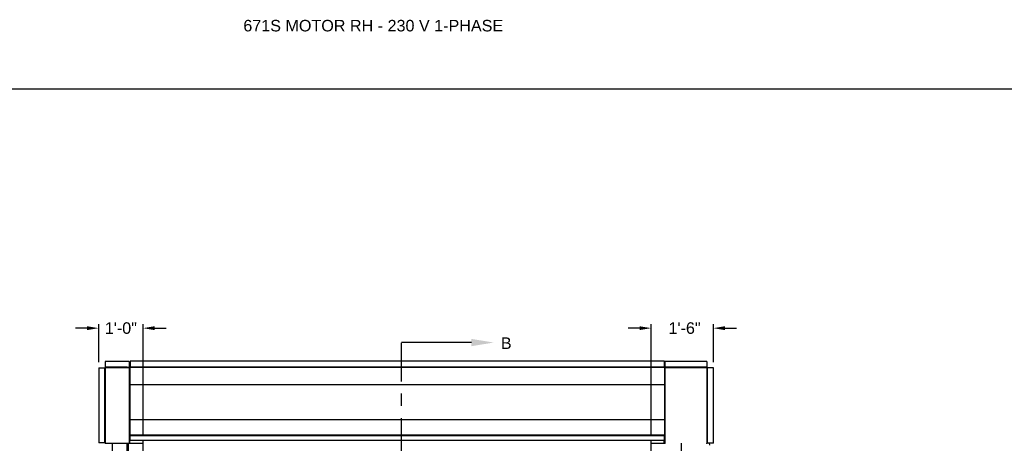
# Model space of a CAD drawing. Header units: inches. Extents: x 170 to 312, y 215 to 248.
# Tile 174 of 256: x 200.76 to 208.75, y 244.3 to 247.74. Entities that reach past the tile are written whole.
import ezdxf
from ezdxf import colors
from ezdxf.entities.mleader import LeaderData, LeaderLine
from ezdxf.math import Vec2, Vec3

# ---------------------------------------------------------------- set-up
doc = ezdxf.new("R2010")
doc.units = ezdxf.units.IN
doc.header["$LTSCALE"] = 0.25
doc.header["$MEASUREMENT"] = 0
doc.linetypes.add('CENTER', pattern=[2, 1.25, -0.25, 0.25, -0.25])
for name, color, linetype in [('ANNOTATIONS', 1, 'Continuous'), ('MOTOR RH', 7, 'Continuous'), ('SECTION CUTS', 6, 'CENTER')]:
    doc.layers.add(name, color=color, linetype=linetype)
doc.styles.add('ARIAL', font='arial.ttf', dxfattribs={"height": 0.09375})
doc.styles.get("Standard").update_dxf_attribs({"font": 'romans.shx'})
doc.dimstyles.new('STANDARD$0', dxfattribs={"dimtxt": 0.09375, "dimasz": 0.09375, "dimexe": 0.03125, "dimexo": 0.046875, "dimgap": 0.09, "dimtad": 0, "dimtih": 1, "dimtoh": 1, "dimdec": 4, "dimzin": 0, "dimdsep": 46, "dimtxsty": 'ARIAL', "dimcen": 0.09, "dimadec": 0, "dimazin": 0, "dimtfac": 1, "dimtdec": 4, "dimtofl": 0, "dimtmove": 0, "dimatfit": 1, "dimfxl": 1, "dimtolj": 1, "dimtzin": 0, "dimarcsym": 0})

# ---------------------------------------------------------------- blocks, each defined once
blk = doc.blocks.new('*D28')
at = {"layer": 'ANNOTATIONS', "color": 0, "lineweight": -2, "transparency": 16777216}
for p, q in [((205.8845, 244.3719), (205.8845, 245.2668)), ((206.3904, 244.959), (206.3904, 245.2668)), ((205.7907, 245.2356), (205.697, 245.2356)), ((206.4842, 245.2356), (206.5779, 245.2356))]:
    blk.add_line(p, q, dxfattribs=at)
at = {"layer": 'ANNOTATIONS', "color": 0, "transparency": 16777216}
for points in [[(205.7907, 245.2512), (205.7907, 245.2199), (205.8845, 245.2356)], [(206.4842, 245.2512), (206.4842, 245.2199), (206.3904, 245.2356)]]:
    blk.add_solid(points, dxfattribs=at)
at = {"layer": 'defpoints', "color": 0, "transparency": 16777216}
for p in [(206.3904, 245.2356), (206.3904, 244.9122), (205.8845, 244.325)]:
    blk.add_point(p, dxfattribs=at)
at = {"layer": 'ANNOTATIONS', "color": 0, "transparency": 16777216, "insert": (206.1562, 245.2356), "char_height": 0.09375, "attachment_point": 5, "style": 'ARIAL'}
blk.add_mtext('\\A1;1\'-6"', dxfattribs=at)
blk = doc.blocks.new('*D29')
at = {"layer": 'ANNOTATIONS', "color": 0, "lineweight": -2, "transparency": 16777216}
for p, q in [((201.3978, 244.9594), (201.3978, 245.2668)), ((201.758, 244.3719), (201.758, 245.2668)), ((201.304, 245.2356), (201.2103, 245.2356)), ((201.8517, 245.2356), (201.9455, 245.2356))]:
    blk.add_line(p, q, dxfattribs=at)
at = {"layer": 'ANNOTATIONS', "color": 0, "transparency": 16777216}
for points in [[(201.304, 245.2512), (201.304, 245.2199), (201.3978, 245.2356)], [(201.8517, 245.2512), (201.8517, 245.2199), (201.758, 245.2356)]]:
    blk.add_solid(points, dxfattribs=at)
at = {"layer": 'defpoints', "color": 0, "transparency": 16777216}
for p in [(201.758, 245.2356), (201.3978, 244.9125), (201.758, 244.325)]:
    blk.add_point(p, dxfattribs=at)
at = {"layer": 'ANNOTATIONS', "color": 0, "transparency": 16777216, "insert": (201.5779, 245.2356), "char_height": 0.09375, "attachment_point": 5, "style": 'ARIAL'}
blk.add_mtext('\\A1;1\'-0"', dxfattribs=at)

msp = doc.modelspace()

# ---------------------------------------------------------------- linework, layer by layer
at = {"layer": 'defpoints'}
msp.add_lwpolyline([(213.72204, 234.44685), (194.25216, 234.44685), (194.25216, 247.18196), (213.72204, 247.18196)], close=True, dxfattribs=at)
at = {"layer": 'MOTOR RH'}
for p, q in [((201.45105, 244.96582), (201.45105, 244.30293)), ((201.64502, 244.96582), (201.64502, 244.91812)), ((201.65351, 244.96661), (201.65351, 244.91812)), ((205.99315, 244.91812), (205.99315, 244.96661)), ((205.99741, 244.91812), (205.99741, 244.96582)), ((206.33674, 244.96582), (206.33674, 244.3017)), ((201.39777, 244.91253), (201.45105, 244.91253)), ((201.44572, 244.91253), (201.44572, 244.30293)), ((201.44892, 244.30293), (201.44892, 244.91253)), ((201.63008, 244.91787), (201.45105, 244.91787)), ((201.45105, 244.91466), (201.64502, 244.91466)), ((201.63008, 244.91466), (201.63008, 244.91812)), ((201.63008, 244.91812), (201.65351, 244.91812)), ((201.6386, 244.91466), (201.6386, 244.91812)), ((201.64502, 244.91466), (201.64502, 244.3)), ((201.64502, 244.91386), (201.65351, 244.91386)), ((205.99315, 244.91865), (201.65351, 244.91865)), ((205.99315, 244.91519), (201.65351, 244.91519)), ((201.65351, 244.32505), (201.65351, 244.91519)), ((206.01235, 244.91812), (205.99315, 244.91812)), ((205.99315, 244.91519), (205.99315, 244.32505)), ((205.99315, 244.91386), (205.99741, 244.91386)), ((205.99741, 244.29919), (205.99741, 244.91466)), ((205.99741, 244.91466), (206.33674, 244.91466)), ((206.00383, 244.91466), (206.00383, 244.91812)), ((206.01235, 244.91466), (206.01235, 244.91812)), ((206.33674, 244.91787), (206.01235, 244.91787)), ((206.33845, 244.91215), (206.33845, 244.3017)), ((206.33925, 244.91215), (206.33925, 244.3017)), ((206.39041, 244.91215), (206.33925, 244.91215)), ((206.34246, 244.3017), (206.34246, 244.91215)), ((205.99315, 244.7758), (201.65351, 244.7758)), ((205.99315, 244.48955), (201.65351, 244.48955)), ((201.64502, 244.3685), (201.65351, 244.3685)), ((201.64843, 244.31279), (201.64843, 244.35542)), ((201.64843, 244.34775), (201.65139, 244.34775)), ((201.64843, 244.33604), (201.65139, 244.33604)), ((201.64843, 244.32239), (201.65139, 244.32239)), ((201.64843, 244.32045), (201.65139, 244.32045)), ((201.65139, 244.3), (201.65139, 244.3685)), ((201.65351, 244.3664), (201.65139, 244.3664)), ((205.99315, 244.36687), (201.65351, 244.36687)), ((201.75797, 240.10529), (201.75797, 244.32505)), ((205.88446, 240.10529), (205.88446, 244.32505)), ((205.99104, 244.3), (205.99104, 244.32505)), ((205.994, 244.31946), (205.99104, 244.31946)), ((205.99315, 244.3685), (205.99741, 244.3685)), ((205.994, 244.34874), (205.99315, 244.34874)), ((205.994, 244.3431), (205.99315, 244.3431)), ((205.994, 244.32846), (205.99315, 244.32846)), ((205.994, 244.31279), (205.994, 244.35542)), ((201.45104, 244.30293), (201.39777, 244.30293)), ((201.45186, 244.3), (201.75797, 244.3)), ((201.51072, 240.10529), (201.51072, 244.3)), ((201.63008, 240.38253), (201.63008, 244.3)), ((201.6386, 240.38253), (201.6386, 244.3)), ((205.88446, 244.3), (205.99741, 244.3)), ((206.13171, 240.10529), (206.13171, 244.3)), ((206.33616, 244.3), (206.33674, 244.3)), ((206.33674, 244.29919), (206.33674, 244.3)), ((206.39041, 244.3017), (206.33845, 244.3017)), ((206.35637, 244.3017), (206.35915, 244.2859))]:
    msp.add_line(p, q, dxfattribs=at)
for centre, radius, start, end in [((201.45105, 244.91253), 0.00213, 90, 180), ((201.45105, 244.91253), 0.00133, 90, 180), ((206.33674, 244.91215), 0.00251, 0, 90), ((206.33674, 244.91215), 0.00171, 0, 90)]:
    msp.add_arc(centre, radius, start, end, dxfattribs=at)
for points in [[(201.64502, 244.96582), (201.45105, 244.96582)], [(205.99315, 244.96661), (201.65351, 244.96661)], [(206.33674, 244.96582), (205.99741, 244.96582)], [(201.39777, 244.91253), (201.39777, 244.30293)], [(206.39041, 244.3017), (206.39041, 244.91215)], [(201.64843, 244.35542), (201.64502, 244.35542)], [(201.64502, 244.31279), (201.64843, 244.31279)], [(205.99315, 244.35929), (201.65351, 244.35929)], [(201.65351, 244.32505), (205.99315, 244.32505)], [(205.99741, 244.35542), (205.994, 244.35542)], [(205.994, 244.31279), (205.99741, 244.31279)]]:
    msp.add_open_spline(points, degree=1, dxfattribs=at)
for points, knots in [([(201.44892, 244.30293), (201.44896, 244.30258), (201.44903, 244.30187), (201.44961, 244.30095), (201.45045, 244.30029), (201.45126, 244.30002), (201.45173, 244.3), (201.45186, 244.3)], [0, 0, 0, 0, 0.2297562, 0.4595704, 0.6893926, 0.919238, 1, 1, 1, 1]), ([(201.45281, 244.3), (201.45267, 244.30004), (201.4524, 244.30011), (201.452, 244.30069), (201.4516, 244.30153), (201.45128, 244.30233), (201.4511, 244.30281), (201.45105, 244.30293)], [0, 0, 0, 0, 0.2297497, 0.4595675, 0.6893808, 0.9192412, 1, 1, 1, 1]), ([(206.33674, 244.3017), (206.33666, 244.30144), (206.33649, 244.30088), (206.33623, 244.30012), (206.33596, 244.29952), (206.33573, 244.29923), (206.33559, 244.2992), (206.33554, 244.29919)], [0, 0, 0, 0, 0.1999167, 0.4244167, 0.6489701, 0.8734859, 1, 1, 1, 1]), ([(206.33674, 244.3), (206.33695, 244.30002), (206.33737, 244.30007), (206.33792, 244.30042), (206.3383, 244.30093), (206.33844, 244.30139), (206.33845, 244.30165), (206.33845, 244.3017)], [0, 0, 0, 0, 0.2355208, 0.4711798, 0.7067886, 0.9424267, 1, 1, 1, 1]), ([(206.33674, 244.29919), (206.337, 244.29922), (206.33756, 244.29927), (206.33833, 244.29969), (206.33892, 244.30036), (206.33921, 244.30108), (206.33924, 244.30154), (206.33925, 244.3017)], [0, 0, 0, 0, 0.1999541, 0.424458, 0.6490042, 0.8735548, 1, 1, 1, 1])]:
    msp.add_open_spline(points, degree=3, knots=knots, dxfattribs=at)
at = {"layer": 'SECTION CUTS'}
msp.add_line((203.85609, 239.90334), (203.85609, 245.11861), dxfattribs=at)

# ---------------------------------------------------------------- texts
at = {"layer": 'ANNOTATIONS', "insert": (202.57261, 247.74099), "char_height": 0.09375, "width": 4.6220629, "attachment_point": 1, "line_spacing_factor": 0.86134, "style": 'ARIAL'}
msp.add_mtext('671S MOTOR RH - 230 V 1-PHASE', dxfattribs=at)
at = {"layer": 'SECTION CUTS', "style": 'ARIAL'}
msp.add_text('B', height=0.09375, dxfattribs=at).set_placement((204.66412, 245.06692))

# ---------------------------------------------------------------- dimensions: what is measured, and where the dimension line sits
at = {"layer": 'ANNOTATIONS'}
for base, p1, p2, text, picture, middle in [((201.75797, 245.23555), (201.39777, 244.91253), (201.75797, 244.32505), '1\'-0"', '*D29', (201.57787, 245.23555)), ((206.39041, 245.23555), (205.88446, 244.32505), (206.39041, 244.91215), '1\'-6"', '*D28', (206.15615, 245.23555))]:
    dim = msp.add_linear_dim(base=base, p1=p1, p2=p2, text=text, dimstyle='STANDARD$0', dxfattribs=at)
    dim.commit()
    dim.dimension.update_dxf_attribs({"geometry": picture, "text_midpoint": middle, "dimtype": 160})

# ---------------------------------------------------------------- leaders
at = {"layer": 'SECTION CUTS'}
ml = msp.add_multileader_mtext('Standard', dxfattribs=at)
ml.set_content('', color=256)
ml.set_leader_properties()
ml.build(insert=Vec2(0, 0))
ml.multileader.update_dxf_attribs({"dogleg_length": 0, "arrow_head_size": 0.18})
ctx = ml.context
ctx.base_point, ctx.char_height, ctx.arrow_head_size, ctx.landing_gap_size, ctx.plane_origin, ctx.plane_x_axis, ctx.plane_y_axis = Vec3(203.85609, 245.11861), 0.18, 0.18, 0, Vec3(204.60561, 245.11861), Vec3(0, 1), Vec3(-1, 0)
notes = []
notes.append((ctx, [(0, (1, 1, 0), (203.85609, 245.11861), (1, 0), 0, [(0, [(204.60561, 245.11861)], 0, [])])]))
ctx.mtext.insert, ctx.mtext.text_direction, ctx.mtext.rotation, ctx.mtext.flow_direction = Vec3(203.76609, 245.11861), Vec3(0, 1), 1.5707963, 5
for ctx, leaders in notes:
    for number, flags, end, landing, length, lines in leaders:
        leader = LeaderData()
        leader.index, (leader.has_last_leader_line, leader.has_dogleg_vector, leader.attachment_direction) = number, flags
        leader.last_leader_point, leader.dogleg_vector, leader.dogleg_length = Vec3(end), Vec3(landing), length
        for number, points, colour, breaks in lines:
            line = LeaderLine()
            line.index, line.vertices, line.color, line.breaks = number, Vec3.list(points), colors.encode_raw_color(colour), breaks
            leader.lines.append(line)
        ctx.leaders.append(leader)

doc.saveas('drawing.dxf')
